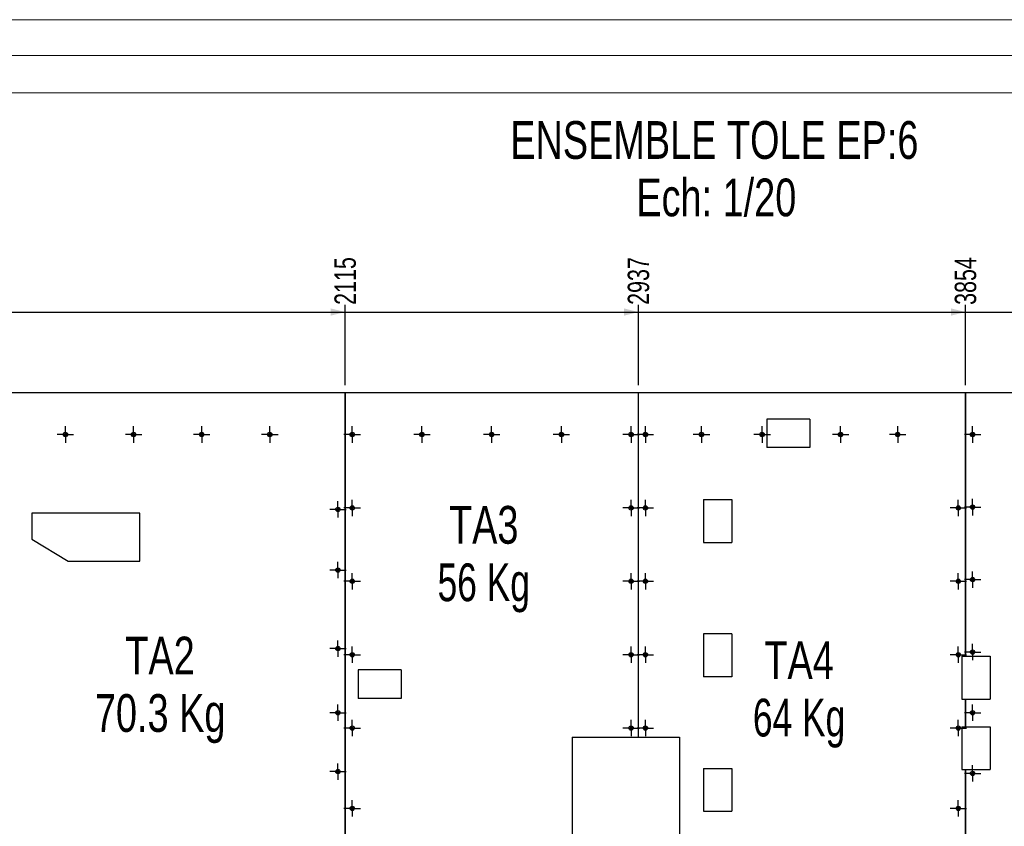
# Model space of a CAD drawing. Header units: millimetres. Extents: x 0 to 1189, y 0 to 841.
# Tile 7 of 18: x 102 to 240, y 728 to 841. Entities that reach past the tile are written whole.
import ezdxf

# ---------------------------------------------------------------- set-up
doc = ezdxf.new("R2010")
doc.units = ezdxf.units.MM
doc.linetypes.add('CENTERX2', pattern=[20.32, 12.7, -2.54, 2.54, -2.54])
for name, color, linetype in [('COTES', 1, 'Continuous'), ('NOTES', 6, 'Continuous'), ('TRAIT-MIXTES', 3, 'CENTERX2')]:
    doc.layers.add(name, color=color, linetype=linetype)
doc.layers.add('TRAIT-FORT', color=4, linetype='Continuous', lineweight=25)
doc.styles.add('SLDTEXTSTYLE0', font='TXT', dxfattribs={"width": 0.75})
doc.styles.add('SLDTEXTSTYLE2', font='TXT', dxfattribs={"width": 0.7})
doc.dimstyles.new('SLDDIMSTYLE1', dxfattribs={"dimtxt": 3, "dimasz": 2, "dimexe": 0, "dimexo": 0.0625, "dimgap": 0.75, "dimtad": 0, "dimtih": 1, "dimtoh": 1, "dimdec": 0, "dimlfac": 20, "dimrnd": 1e-09, "dimzin": 12, "dimdsep": 46, "dimtxsty": 'SLDTEXTSTYLE0', "dimsah": 1, "dimcen": 0.09, "dimadec": 0, "dimazin": 3, "dimtfac": 1, "dimtdec": 0, "dimtofl": 0, "dimtmove": 0, "dimatfit": 3, "dimfxl": 1, "dimfrac": 2, "dimtolj": 1, "dimtzin": 12, "dimarcsym": 0})

# ---------------------------------------------------------------- blocks, each defined once
blk = doc.blocks.new('_D_2')
at = {"layer": 'COTES', "color": 1, "transparency": 16777216}
for p, q in [((147.9, 789.79), (147.9, 801.05)), ((98.16, 800.05), (147.9, 800.05))]:
    blk.add_line(p, q, dxfattribs=at)
blk.add_solid([(147.9, 800.05), (145.9, 800.55), (145.9, 799.55)], dxfattribs=at)
at = {"layer": 'COTES', "color": 1, "transparency": 16777216, "insert": (146.41, 801.05), "char_height": 3, "attachment_point": 1, "rotation": 90, "style": 'SLDTEXTSTYLE0'}
blk.add_mtext('2115', dxfattribs=at)
blk = doc.blocks.new('_D_3')
at = {"layer": 'COTES', "color": 1, "transparency": 16777216}
for p, q in [((189.01, 789.79), (189.01, 801.05)), ((147.9, 800.05), (189.01, 800.05))]:
    blk.add_line(p, q, dxfattribs=at)
blk.add_solid([(189.01, 800.05), (187.01, 800.55), (187.01, 799.55)], dxfattribs=at)
at = {"layer": 'COTES', "color": 1, "transparency": 16777216, "insert": (187.52, 801.05), "char_height": 3, "attachment_point": 1, "rotation": 90, "style": 'SLDTEXTSTYLE0'}
blk.add_mtext('2937', dxfattribs=at)
blk = doc.blocks.new('_D_4')
at = {"layer": 'COTES', "color": 1, "transparency": 16777216}
for p, q in [((234.85, 789.79), (234.85, 801.05)), ((189.01, 800.05), (234.85, 800.05))]:
    blk.add_line(p, q, dxfattribs=at)
blk.add_solid([(234.85, 800.05), (232.85, 800.55), (232.85, 799.55)], dxfattribs=at)
at = {"layer": 'COTES', "color": 1, "transparency": 16777216, "insert": (233.36, 801.05), "char_height": 3, "attachment_point": 1, "rotation": 90, "style": 'SLDTEXTSTYLE0'}
blk.add_mtext('3854', dxfattribs=at)
blk = doc.blocks.new('_D_5')
at = {"layer": 'COTES', "color": 1, "transparency": 16777216}
for p, q in [((291.95, 789.79), (291.95, 801.05)), ((234.85, 800.05), (291.95, 800.05))]:
    blk.add_line(p, q, dxfattribs=at)
blk.add_solid([(291.95, 800.05), (289.95, 800.55), (289.95, 799.55)], dxfattribs=at)
at = {"layer": 'COTES', "color": 1, "transparency": 16777216, "insert": (290.46, 801.05), "char_height": 3, "attachment_point": 1, "rotation": 90, "style": 'SLDTEXTSTYLE0'}
blk.add_mtext('4996', dxfattribs=at)
blk = doc.blocks.new('_D_6')
at = {"layer": 'COTES', "color": 1, "transparency": 16777216}
for p, q in [((342.06, 785.04), (342.06, 801.05)), ((291.95, 800.05), (342.06, 800.05))]:
    blk.add_line(p, q, dxfattribs=at)
blk.add_solid([(342.06, 800.05), (340.06, 800.55), (340.06, 799.55)], dxfattribs=at)
at = {"layer": 'COTES', "color": 1, "transparency": 16777216, "insert": (340.57, 801.05), "char_height": 3, "attachment_point": 1, "rotation": 90, "style": 'SLDTEXTSTYLE0'}
blk.add_mtext('5998', dxfattribs=at)
blk = doc.blocks.new('_D_7')
at = {"layer": 'COTES', "color": 1, "transparency": 16777216}
for p, q in [((392.3, 789.79), (392.3, 801.05)), ((342.06, 800.05), (392.3, 800.05))]:
    blk.add_line(p, q, dxfattribs=at)
blk.add_solid([(392.3, 800.05), (390.3, 800.55), (390.3, 799.55)], dxfattribs=at)
at = {"layer": 'COTES', "color": 1, "transparency": 16777216, "insert": (390.82, 801.05), "char_height": 3, "attachment_point": 1, "rotation": 90, "style": 'SLDTEXTSTYLE0'}
blk.add_mtext('7003', dxfattribs=at)
blk = doc.blocks.new('_D_10')
at = {"layer": 'COTES', "color": 1, "transparency": 16777216}
for p, q in [((27.15, 726.09), (27.15, 715.99)), ((263, 715.99), (26.15, 715.99)), ((263, 715.99), (268, 710.99)), ((268, 710.99), (290.96, 710.99))]:
    blk.add_line(p, q, dxfattribs=at)
blk.add_solid([(27.15, 715.99), (27.65, 717.99), (26.65, 717.99)], dxfattribs=at)
at = {"layer": 'COTES', "color": 1, "transparency": 16777216, "insert": (17.29, 717.48), "char_height": 3, "attachment_point": 1, "style": 'SLDTEXTSTYLE0'}
blk.add_mtext('1556', dxfattribs=at)
blk = doc.blocks.new('_D_12')
at = {"layer": 'COTES', "color": 1, "transparency": 16777216}
for p, q in [((27.15, 708.36), (27.15, 701.3)), ((174.83, 701.3), (179.83, 705.74)), ((179.83, 705.74), (191.25, 705.74)), ((174.83, 701.3), (26.15, 701.3))]:
    blk.add_line(p, q, dxfattribs=at)
blk.add_solid([(27.15, 701.3), (27.65, 703.3), (26.65, 703.3)], dxfattribs=at)
at = {"layer": 'COTES', "color": 1, "transparency": 16777216, "insert": (17.29, 702.79), "char_height": 3, "attachment_point": 1, "style": 'SLDTEXTSTYLE0'}
blk.add_mtext('1661', dxfattribs=at)
blk = doc.blocks.new('_D_13')
at = {"layer": 'COTES', "color": 1, "transparency": 16777216}
for p, q in [((27.15, 701.3), (27.15, 690.69)), ((233.86, 690.69), (26.15, 690.69))]:
    blk.add_line(p, q, dxfattribs=at)
blk.add_solid([(27.15, 690.69), (27.65, 692.69), (26.65, 692.69)], dxfattribs=at)
at = {"layer": 'COTES', "color": 1, "transparency": 16777216, "insert": (17.29, 692.18), "char_height": 3, "attachment_point": 1, "style": 'SLDTEXTSTYLE0'}
blk.add_mtext('1962', dxfattribs=at)
blk = doc.blocks.new('SW_NOTE_4')
at = {"layer": 'NOTES', "color": 0, "char_height": 5.292, "attachment_point": 2, "style": 'SLDTEXTSTYLE0'}
for s, insert in [('TA2', (6.04, 6.82)), ('70.3 Kg', (6.06, -1.23))]:
    blk.add_mtext(s, dxfattribs=dict(at, insert=insert))
blk = doc.blocks.new('SW_NOTE_5')
at = {"layer": 'NOTES', "color": 0, "char_height": 5.292, "attachment_point": 2}
for s, insert, style in [('TA3', (6.04, 6.82), 'SLDTEXTSTYLE0'), ('56 Kg', (6.04, -1.23), 'SLDTEXTSTYLE2')]:
    blk.add_mtext(s, dxfattribs=dict(at, insert=insert, style=style))
blk = doc.blocks.new('SW_NOTE_10')
at = {"layer": 'NOTES', "color": 0, "char_height": 5.292, "attachment_point": 2}
for s, insert, style in [('TA4', (6.04, 6.82), 'SLDTEXTSTYLE0'), ('64 Kg', (6.04, -1.23), 'SLDTEXTSTYLE2')]:
    blk.add_mtext(s, dxfattribs=dict(at, insert=insert, style=style))
blk = doc.blocks.new('SW_NOTE_17')
at = {"layer": 'NOTES', "color": 0, "attachment_point": 2, "style": 'SLDTEXTSTYLE0'}
for s, insert, char_height in [('ENSEMBLE TOLE EP:6', (32.91, 6.82), 5.2917), ('Ech: 1/20', (33.19, -1.23), 5.292)]:
    blk.add_mtext(s, dxfattribs=dict(at, insert=insert, char_height=char_height))
blk = doc.blocks.new('SW_CENTERMARKSYMBOL_25')
at = {"layer": 'TRAIT-MIXTES', "color": 0}
for p, q in [((-1, 0), (-1.15, 0)), ((0, 0), (-1, 0)), ((0, 1), (0, 1.15)), ((0, 0), (0, 1)), ((0, 0), (0, -1)), ((0, 0), (1, 0)), ((1, 0), (1.15, 0)), ((0, -1), (0, -1.15))]:
    blk.add_line(p, q, dxfattribs=at)
blk = doc.blocks.new('SW_CENTERMARKSYMBOL_26')
at = {"layer": 'TRAIT-MIXTES', "color": 0}
for p, q in [((-1, 0), (-1.15, 0)), ((0, 0), (-1, 0)), ((0, 1), (0, 1.15)), ((0, 0), (0, 1)), ((0, 0), (0, -1)), ((0, 0), (1, 0)), ((1, 0), (1.15, 0)), ((0, -1), (0, -1.15))]:
    blk.add_line(p, q, dxfattribs=at)
blk = doc.blocks.new('SW_CENTERMARKSYMBOL_27')
at = {"layer": 'TRAIT-MIXTES', "color": 0}
for p, q in [((-1, 0), (-1.15, 0)), ((0, 0), (-1, 0)), ((0, 1), (0, 1.15)), ((0, 0), (0, 1)), ((0, 0), (0, -1)), ((0, 0), (1, 0)), ((1, 0), (1.15, 0)), ((0, -1), (0, -1.15))]:
    blk.add_line(p, q, dxfattribs=at)
blk = doc.blocks.new('SW_CENTERMARKSYMBOL_28')
at = {"layer": 'TRAIT-MIXTES', "color": 0}
for p, q in [((-1, 0), (-1.15, 0)), ((0, 0), (-1, 0)), ((0, 1), (0, 1.15)), ((0, 0), (0, 1)), ((0, 0), (0, -1)), ((0, 0), (1, 0)), ((1, 0), (1.15, 0)), ((0, -1), (0, -1.15))]:
    blk.add_line(p, q, dxfattribs=at)
blk = doc.blocks.new('SW_CENTERMARKSYMBOL_29')
at = {"layer": 'TRAIT-MIXTES', "color": 0}
for p, q in [((-1, 0), (-1.15, 0)), ((0, 0), (-1, 0)), ((0, 1), (0, 1.15)), ((0, 0), (0, 1)), ((0, 0), (0, -1)), ((0, 0), (1, 0)), ((1, 0), (1.15, 0)), ((0, -1), (0, -1.15))]:
    blk.add_line(p, q, dxfattribs=at)
blk = doc.blocks.new('SW_CENTERMARKSYMBOL_30')
at = {"layer": 'TRAIT-MIXTES', "color": 0}
for p, q in [((-1, 0), (-1.15, 0)), ((0, 0), (-1, 0)), ((0, 1), (0, 1.15)), ((0, 0), (0, 1)), ((0, 0), (0, -1)), ((0, 0), (1, 0)), ((1, 0), (1.15, 0)), ((0, -1), (0, -1.15))]:
    blk.add_line(p, q, dxfattribs=at)
blk = doc.blocks.new('SW_CENTERMARKSYMBOL_31')
at = {"layer": 'TRAIT-MIXTES', "color": 0}
for p, q in [((-1, 0), (-1.15, 0)), ((0, 0), (-1, 0)), ((0, 1), (0, 1.15)), ((0, 0), (0, 1)), ((0, 0), (0, -1)), ((0, 0), (1, 0)), ((1, 0), (1.15, 0)), ((0, -1), (0, -1.15))]:
    blk.add_line(p, q, dxfattribs=at)
blk = doc.blocks.new('SW_CENTERMARKSYMBOL_33')
at = {"layer": 'TRAIT-MIXTES', "color": 0}
for p, q in [((-1, 0), (-1.15, 0)), ((0, 0), (-1, 0)), ((0, 1), (0, 1.15)), ((0, 0), (0, 1)), ((0, 0), (0, -1)), ((0, 0), (1, 0)), ((1, 0), (1.15, 0)), ((0, -1), (0, -1.15))]:
    blk.add_line(p, q, dxfattribs=at)
blk = doc.blocks.new('SW_CENTERMARKSYMBOL_34')
at = {"layer": 'TRAIT-MIXTES', "color": 0}
for p, q in [((-1, 0), (-1.15, 0)), ((0, 0), (-1, 0)), ((0, 1), (0, 1.15)), ((0, 0), (0, 1)), ((0, 0), (0, -1)), ((0, 0), (1, 0)), ((1, 0), (1.15, 0)), ((0, -1), (0, -1.15))]:
    blk.add_line(p, q, dxfattribs=at)
blk = doc.blocks.new('SW_CENTERMARKSYMBOL_41')
at = {"layer": 'TRAIT-MIXTES', "color": 0}
for p, q in [((-1, 0), (-1.15, 0)), ((0, 0), (-1, 0)), ((0, 1), (0, 1.15)), ((0, 0), (0, 1)), ((0, 0), (0, -1)), ((0, 0), (1, 0)), ((1, 0), (1.15, 0)), ((0, -1), (0, -1.15))]:
    blk.add_line(p, q, dxfattribs=at)
blk = doc.blocks.new('SW_CENTERMARKSYMBOL_42')
at = {"layer": 'TRAIT-MIXTES', "color": 0}
for p, q in [((-1, 0), (-1.15, 0)), ((0, 0), (-1, 0)), ((0, 1), (0, 1.15)), ((0, 0), (0, 1)), ((0, 0), (0, -1)), ((0, 0), (1, 0)), ((1, 0), (1.15, 0)), ((0, -1), (0, -1.15))]:
    blk.add_line(p, q, dxfattribs=at)
blk = doc.blocks.new('SW_CENTERMARKSYMBOL_43')
at = {"layer": 'TRAIT-MIXTES', "color": 0}
for p, q in [((-1, 0), (-1.15, 0)), ((0, 0), (-1, 0)), ((0, 1), (0, 1.15)), ((0, 0), (0, 1)), ((0, 0), (0, -1)), ((0, 0), (1, 0)), ((1, 0), (1.15, 0)), ((0, -1), (0, -1.15))]:
    blk.add_line(p, q, dxfattribs=at)
blk = doc.blocks.new('SW_CENTERMARKSYMBOL_44')
at = {"layer": 'TRAIT-MIXTES', "color": 0}
for p, q in [((-1, 0), (-1.15, 0)), ((0, 0), (-1, 0)), ((0, 1), (0, 1.15)), ((0, 0), (0, 1)), ((0, 0), (0, -1)), ((0, 0), (1, 0)), ((1, 0), (1.15, 0)), ((0, -1), (0, -1.15))]:
    blk.add_line(p, q, dxfattribs=at)
blk = doc.blocks.new('SW_CENTERMARKSYMBOL_45')
at = {"layer": 'TRAIT-MIXTES', "color": 0}
for p, q in [((-1, 0), (-1.15, 0)), ((0, 0), (-1, 0)), ((0, 1), (0, 1.15)), ((0, 0), (0, 1)), ((0, 0), (0, -1)), ((0, 0), (1, 0)), ((1, 0), (1.15, 0)), ((0, -1), (0, -1.15))]:
    blk.add_line(p, q, dxfattribs=at)
blk = doc.blocks.new('SW_CENTERMARKSYMBOL_87')
at = {"layer": 'TRAIT-MIXTES', "color": 0}
for p, q in [((-1, 0), (-1.15, 0)), ((0, 0), (-1, 0)), ((0, 1), (0, 1.15)), ((0, 0), (0, 1)), ((0, 0), (0, -1)), ((0, 0), (1, 0)), ((1, 0), (1.15, 0)), ((0, -1), (0, -1.15))]:
    blk.add_line(p, q, dxfattribs=at)
blk = doc.blocks.new('SW_CENTERMARKSYMBOL_88')
at = {"layer": 'TRAIT-MIXTES', "color": 0}
for p, q in [((-1, 0), (-1.15, 0)), ((0, 0), (-1, 0)), ((0, 1), (0, 1.15)), ((0, 0), (0, 1)), ((0, 0), (0, -1)), ((0, 0), (1, 0)), ((1, 0), (1.15, 0)), ((0, -1), (0, -1.15))]:
    blk.add_line(p, q, dxfattribs=at)
blk = doc.blocks.new('SW_CENTERMARKSYMBOL_89')
at = {"layer": 'TRAIT-MIXTES', "color": 0}
for p, q in [((-1, 0), (-1.15, 0)), ((0, 0), (-1, 0)), ((0, 1), (0, 1.15)), ((0, 0), (0, 1)), ((0, 0), (0, -1)), ((0, 0), (1, 0)), ((1, 0), (1.15, 0)), ((0, -1), (0, -1.15))]:
    blk.add_line(p, q, dxfattribs=at)
blk = doc.blocks.new('SW_CENTERMARKSYMBOL_90')
at = {"layer": 'TRAIT-MIXTES', "color": 0}
for p, q in [((-1, 0), (-1.15, 0)), ((0, 0), (-1, 0)), ((0, 1), (0, 1.15)), ((0, 0), (0, 1)), ((0, 0), (0, -1)), ((0, 0), (1, 0)), ((1, 0), (1.15, 0)), ((0, -1), (0, -1.15))]:
    blk.add_line(p, q, dxfattribs=at)
blk = doc.blocks.new('SW_CENTERMARKSYMBOL_91')
at = {"layer": 'TRAIT-MIXTES', "color": 0}
for p, q in [((-1, 0), (-1.15, 0)), ((0, 0), (-1, 0)), ((0, 1), (0, 1.15)), ((0, 0), (0, 1)), ((0, 0), (0, -1)), ((0, 0), (1, 0)), ((1, 0), (1.15, 0)), ((0, -1), (0, -1.15))]:
    blk.add_line(p, q, dxfattribs=at)
blk = doc.blocks.new('SW_CENTERMARKSYMBOL_92')
at = {"layer": 'TRAIT-MIXTES', "color": 0}
for p, q in [((-1, 0), (-1.15, 0)), ((0, 0), (-1, 0)), ((0, 1), (0, 1.15)), ((0, 0), (0, 1)), ((0, 0), (0, -1)), ((0, 0), (1, 0)), ((1, 0), (1.15, 0)), ((0, -1), (0, -1.15))]:
    blk.add_line(p, q, dxfattribs=at)
blk = doc.blocks.new('SW_CENTERMARKSYMBOL_182')
at = {"layer": 'TRAIT-MIXTES', "color": 0}
for p, q in [((-1, 0), (-1.15, 0)), ((0, 0), (-1, 0)), ((0, 1), (0, 1.15)), ((0, 0), (0, 1)), ((0, 0), (0, -1)), ((0, 0), (1, 0)), ((1, 0), (1.15, 0)), ((0, -1), (0, -1.15))]:
    blk.add_line(p, q, dxfattribs=at)
blk = doc.blocks.new('SW_CENTERMARKSYMBOL_183')
at = {"layer": 'TRAIT-MIXTES', "color": 0}
for p, q in [((-1, 0), (-1.15, 0)), ((0, 0), (-1, 0)), ((0, 1), (0, 1.15)), ((0, 0), (0, 1)), ((0, 0), (0, -1)), ((0, 0), (1, 0)), ((1, 0), (1.15, 0)), ((0, -1), (0, -1.15))]:
    blk.add_line(p, q, dxfattribs=at)
blk = doc.blocks.new('SW_CENTERMARKSYMBOL_184')
at = {"layer": 'TRAIT-MIXTES', "color": 0}
for p, q in [((-1, 0), (-1.15, 0)), ((0, 0), (-1, 0)), ((0, 1), (0, 1.15)), ((0, 0), (0, 1)), ((0, 0), (0, -1)), ((0, 0), (1, 0)), ((1, 0), (1.15, 0)), ((0, -1), (0, -1.15))]:
    blk.add_line(p, q, dxfattribs=at)
blk = doc.blocks.new('SW_CENTERMARKSYMBOL_185')
at = {"layer": 'TRAIT-MIXTES', "color": 0}
for p, q in [((-1, 0), (-1.15, 0)), ((0, 0), (-1, 0)), ((0, 1), (0, 1.15)), ((0, 0), (0, 1)), ((0, 0), (0, -1)), ((0, 0), (1, 0)), ((1, 0), (1.15, 0)), ((0, -1), (0, -1.15))]:
    blk.add_line(p, q, dxfattribs=at)
blk = doc.blocks.new('SW_CENTERMARKSYMBOL_186')
at = {"layer": 'TRAIT-MIXTES', "color": 0}
for p, q in [((-1, 0), (-1.15, 0)), ((0, 0), (-1, 0)), ((0, 1), (0, 1.15)), ((0, 0), (0, 1)), ((0, 0), (0, -1)), ((0, 0), (1, 0)), ((1, 0), (1.15, 0)), ((0, -1), (0, -1.15))]:
    blk.add_line(p, q, dxfattribs=at)
blk = doc.blocks.new('SW_CENTERMARKSYMBOL_187')
at = {"layer": 'TRAIT-MIXTES', "color": 0}
for p, q in [((-1, 0), (-1.15, 0)), ((0, 0), (-1, 0)), ((0, 1), (0, 1.15)), ((0, 0), (0, 1)), ((0, 0), (0, -1)), ((0, 0), (1, 0)), ((1, 0), (1.15, 0)), ((0, -1), (0, -1.15))]:
    blk.add_line(p, q, dxfattribs=at)
blk = doc.blocks.new('SW_CENTERMARKSYMBOL_188')
at = {"layer": 'TRAIT-MIXTES', "color": 0}
for p, q in [((-1, 0), (-1.15, 0)), ((0, 0), (-1, 0)), ((0, 1), (0, 1.15)), ((0, 0), (0, 1)), ((0, 0), (0, -1)), ((0, 0), (1, 0)), ((1, 0), (1.15, 0)), ((0, -1), (0, -1.15))]:
    blk.add_line(p, q, dxfattribs=at)
blk = doc.blocks.new('SW_CENTERMARKSYMBOL_189')
at = {"layer": 'TRAIT-MIXTES', "color": 0}
for p, q in [((-1, 0), (-1.15, 0)), ((0, 0), (-1, 0)), ((0, 1), (0, 1.15)), ((0, 0), (0, 1)), ((0, 0), (0, -1)), ((0, 0), (1, 0)), ((1, 0), (1.15, 0)), ((0, -1), (0, -1.15))]:
    blk.add_line(p, q, dxfattribs=at)
blk = doc.blocks.new('SW_CENTERMARKSYMBOL_190')
at = {"layer": 'TRAIT-MIXTES', "color": 0}
for p, q in [((-1, 0), (-1.15, 0)), ((0, 0), (-1, 0)), ((0, 1), (0, 1.15)), ((0, 0), (0, 1)), ((0, 0), (0, -1)), ((0, 0), (1, 0)), ((1, 0), (1.15, 0)), ((0, -1), (0, -1.15))]:
    blk.add_line(p, q, dxfattribs=at)
blk = doc.blocks.new('SW_CENTERMARKSYMBOL_194')
at = {"layer": 'TRAIT-MIXTES', "color": 0}
for p, q in [((-1, 0), (-1.15, 0)), ((0, 0), (-1, 0)), ((0, 1), (0, 1.15)), ((0, 0), (0, 1)), ((0, 0), (0, -1)), ((0, 0), (1, 0)), ((1, 0), (1.15, 0)), ((0, -1), (0, -1.15))]:
    blk.add_line(p, q, dxfattribs=at)
blk = doc.blocks.new('SW_CENTERMARKSYMBOL_195')
at = {"layer": 'TRAIT-MIXTES', "color": 0}
for p, q in [((-1, 0), (-1.15, 0)), ((0, 0), (-1, 0)), ((0, 1), (0, 1.15)), ((0, 0), (0, 1)), ((0, 0), (0, -1)), ((0, 0), (1, 0)), ((1, 0), (1.15, 0)), ((0, -1), (0, -1.15))]:
    blk.add_line(p, q, dxfattribs=at)
blk = doc.blocks.new('SW_CENTERMARKSYMBOL_196')
at = {"layer": 'TRAIT-MIXTES', "color": 0}
for p, q in [((-1, 0), (-1.15, 0)), ((0, 0), (-1, 0)), ((0, 1), (0, 1.15)), ((0, 0), (0, 1)), ((0, 0), (0, -1)), ((0, 0), (1, 0)), ((1, 0), (1.15, 0)), ((0, -1), (0, -1.15))]:
    blk.add_line(p, q, dxfattribs=at)
blk = doc.blocks.new('SW_CENTERMARKSYMBOL_197')
at = {"layer": 'TRAIT-MIXTES', "color": 0}
for p, q in [((-1, 0), (-1.15, 0)), ((0, 0), (-1, 0)), ((0, 1), (0, 1.15)), ((0, 0), (0, 1)), ((0, 0), (0, -1)), ((0, 0), (1, 0)), ((1, 0), (1.15, 0)), ((0, -1), (0, -1.15))]:
    blk.add_line(p, q, dxfattribs=at)
blk = doc.blocks.new('SW_CENTERMARKSYMBOL_198')
at = {"layer": 'TRAIT-MIXTES', "color": 0}
for p, q in [((-1, 0), (-1.15, 0)), ((0, 0), (-1, 0)), ((0, 1), (0, 1.15)), ((0, 0), (0, 1)), ((0, 0), (0, -1)), ((0, 0), (1, 0)), ((1, 0), (1.15, 0)), ((0, -1), (0, -1.15))]:
    blk.add_line(p, q, dxfattribs=at)
blk = doc.blocks.new('SW_CENTERMARKSYMBOL_246')
at = {"layer": 'TRAIT-MIXTES', "color": 0}
for p, q in [((-1, 0), (-1.15, 0)), ((0, 0), (-1, 0)), ((0, 1), (0, 1.15)), ((0, 0), (0, 1)), ((0, 0), (0, -1)), ((0, 0), (1, 0)), ((1, 0), (1.15, 0)), ((0, -1), (0, -1.15))]:
    blk.add_line(p, q, dxfattribs=at)
blk = doc.blocks.new('SW_CENTERMARKSYMBOL_247')
at = {"layer": 'TRAIT-MIXTES', "color": 0}
for p, q in [((-1, 0), (-1.15, 0)), ((0, 0), (-1, 0)), ((0, 1), (0, 1.15)), ((0, 0), (0, 1)), ((0, 0), (0, -1)), ((0, 0), (1, 0)), ((1, 0), (1.15, 0)), ((0, -1), (0, -1.15))]:
    blk.add_line(p, q, dxfattribs=at)
blk = doc.blocks.new('SW_CENTERMARKSYMBOL_248')
at = {"layer": 'TRAIT-MIXTES', "color": 0}
for p, q in [((-1, 0), (-1.15, 0)), ((0, 0), (-1, 0)), ((0, 1), (0, 1.15)), ((0, 0), (0, 1)), ((0, 0), (0, -1)), ((0, 0), (1, 0)), ((1, 0), (1.15, 0)), ((0, -1), (0, -1.15))]:
    blk.add_line(p, q, dxfattribs=at)
blk = doc.blocks.new('SW_CENTERMARKSYMBOL_249')
at = {"layer": 'TRAIT-MIXTES', "color": 0}
for p, q in [((-1, 0), (-1.15, 0)), ((0, 0), (-1, 0)), ((0, 1), (0, 1.15)), ((0, 0), (0, 1)), ((0, 0), (0, -1)), ((0, 0), (1, 0)), ((1, 0), (1.15, 0)), ((0, -1), (0, -1.15))]:
    blk.add_line(p, q, dxfattribs=at)
blk = doc.blocks.new('SW_CENTERMARKSYMBOL_250')
at = {"layer": 'TRAIT-MIXTES', "color": 0}
for p, q in [((-1, 0), (-1.15, 0)), ((0, 0), (-1, 0)), ((0, 1), (0, 1.15)), ((0, 0), (0, 1)), ((0, 0), (0, -1)), ((0, 0), (1, 0)), ((1, 0), (1.15, 0)), ((0, -1), (0, -1.15))]:
    blk.add_line(p, q, dxfattribs=at)
blk = doc.blocks.new('SW_CENTERMARKSYMBOL_259')
at = {"layer": 'TRAIT-MIXTES', "color": 0}
for p, q in [((-1, 0), (-1.15, 0)), ((0, 0), (-1, 0)), ((0, 1), (0, 1.15)), ((0, 0), (0, 1)), ((0, 0), (0, -1)), ((0, 0), (1, 0)), ((1, 0), (1.15, 0)), ((0, -1), (0, -1.15))]:
    blk.add_line(p, q, dxfattribs=at)
blk = doc.blocks.new('SW_CENTERMARKSYMBOL_260')
at = {"layer": 'TRAIT-MIXTES', "color": 0}
for p, q in [((-1, 0), (-1.15, 0)), ((0, 0), (-1, 0)), ((0, 1), (0, 1.15)), ((0, 0), (0, 1)), ((0, 0), (0, -1)), ((0, 0), (1, 0)), ((1, 0), (1.15, 0)), ((0, -1), (0, -1.15))]:
    blk.add_line(p, q, dxfattribs=at)
blk = doc.blocks.new('SW_CENTERMARKSYMBOL_261')
at = {"layer": 'TRAIT-MIXTES', "color": 0}
for p, q in [((-1, 0), (-1.15, 0)), ((0, 0), (-1, 0)), ((0, 1), (0, 1.15)), ((0, 0), (0, 1)), ((0, 0), (0, -1)), ((0, 0), (1, 0)), ((1, 0), (1.15, 0)), ((0, -1), (0, -1.15))]:
    blk.add_line(p, q, dxfattribs=at)
blk = doc.blocks.new('SW_CENTERMARKSYMBOL_262')
at = {"layer": 'TRAIT-MIXTES', "color": 0}
for p, q in [((-1, 0), (-1.15, 0)), ((0, 0), (-1, 0)), ((0, 1), (0, 1.15)), ((0, 0), (0, 1)), ((0, 0), (0, -1)), ((0, 0), (1, 0)), ((1, 0), (1.15, 0)), ((0, -1), (0, -1.15))]:
    blk.add_line(p, q, dxfattribs=at)

msp = doc.modelspace()

# ---------------------------------------------------------------- linework, layer by layer
at = {"color": 7, "linetype": 'Continuous', "lineweight": 18}
for p, q in [((1188.94057, 841.02216), (0, 841.02216)), ((1183.94057, 836.02216), (5, 836.02216)), ((14.67241, 830.75919), (494.56701, 830.75919))]:
    msp.add_line(p, q, dxfattribs=at)
at = {"layer": 'TRAIT-FORT', "color": 4, "linetype": 'Continuous', "lineweight": 25}
for p, q in [((98.15837, 788.78938), (147.89837, 788.78938)), ((147.89837, 788.78938), (147.89837, 707.90002)), ((147.90837, 788.78938), (188.99837, 788.78938)), ((147.90837, 709.9001), (147.90837, 788.78938)), ((188.99837, 788.78938), (188.99837, 740.48938)), ((189.00837, 788.78938), (234.84837, 788.78938)), ((189.00837, 740.48938), (189.00837, 788.78938)), ((234.84837, 788.78938), (234.84837, 751.81687)), ((234.85837, 788.78938), (291.94837, 788.78938)), ((234.85837, 751.81687), (234.85837, 788.78938)), ((207.02718, 785.04717), (207.02718, 781.04717)), ((213.02718, 785.04717), (207.02718, 785.04717)), ((213.02718, 785.04717), (213.02718, 781.04717)), ((213.02718, 781.04717), (207.02718, 781.04717)), ((198.1198, 773.77333), (202.1198, 773.77333)), ((198.1198, 773.77333), (198.1198, 767.77333)), ((202.1198, 773.77333), (202.1198, 767.77333)), ((119.12819, 771.8708), (103.97819, 771.8708)), ((103.97819, 771.8708), (103.97819, 768.23021)), ((119.12819, 765.1558), (119.12819, 771.8708)), ((103.97819, 768.23021), (109.1022, 765.1558)), ((198.1198, 767.77333), (202.1198, 767.77333)), ((109.1022, 765.1558), (119.12819, 765.1558)), ((198.1198, 754.93261), (198.1198, 748.93261)), ((202.1198, 754.93261), (198.1198, 754.93261)), ((202.1198, 754.93261), (202.1198, 748.93261)), ((234.32877, 751.81687), (234.32877, 745.81687)), ((234.32877, 751.81687), (234.84837, 751.81687)), ((234.85837, 751.81687), (238.32877, 751.81687)), ((238.32877, 751.81687), (238.32877, 745.81687)), ((149.75319, 749.88705), (149.75319, 745.88705)), ((155.75319, 749.88705), (149.75319, 749.88705)), ((155.75319, 749.88705), (155.75319, 745.88705)), ((202.1198, 748.93261), (198.1198, 748.93261)), ((155.75319, 745.88705), (149.75319, 745.88705)), ((234.32877, 745.81687), (234.84837, 745.81687)), ((234.84837, 745.81687), (234.84837, 741.9182)), ((234.85837, 745.81687), (238.32877, 745.81687)), ((234.85837, 741.9182), (234.85837, 745.81687)), ((234.32877, 741.9182), (234.32877, 735.9182)), ((234.32877, 741.9182), (234.84837, 741.9182)), ((234.85837, 741.9182), (238.32877, 741.9182)), ((238.32877, 741.9182), (238.32877, 735.9182)), ((179.75337, 740.48938), (179.75337, 719.98938)), ((179.75337, 740.48938), (188.99837, 740.48938)), ((189.00837, 740.48938), (194.75337, 740.48938)), ((194.75337, 740.48938), (194.75337, 719.98938)), ((198.1198, 736.09667), (202.1198, 736.09667)), ((198.1198, 736.09667), (198.1198, 730.09667)), ((202.1198, 736.09667), (202.1198, 730.09667)), ((234.32877, 735.9182), (234.84837, 735.9182)), ((234.84837, 735.9182), (234.84837, 705.73988)), ((234.85837, 690.68988), (234.85837, 735.9182)), ((234.85837, 735.9182), (238.32877, 735.9182)), ((198.1198, 730.09667), (202.1198, 730.09667))]:
    msp.add_line(p, q, dxfattribs=at)
for centre, radius in [((108.70637, 782.88938), 0.3), ((108.70637, 782.88938), 0.15), ((118.25437, 782.88938), 0.3), ((118.25437, 782.88938), 0.15), ((127.80237, 782.88938), 0.3), ((127.80237, 782.88938), 0.15), ((137.35037, 782.88938), 0.3), ((137.35037, 782.88938), 0.15), ((148.89837, 782.88938), 0.3), ((148.89837, 782.88938), 0.15), ((158.67337, 782.88938), 0.3), ((158.67337, 782.88938), 0.15), ((168.44837, 782.88938), 0.3), ((168.44837, 782.88938), 0.15), ((178.22337, 782.88938), 0.3), ((178.22337, 782.88938), 0.15), ((187.99837, 782.88938), 0.3), ((187.99837, 782.88938), 0.15), ((189.99837, 782.88938), 0.3), ((189.99837, 782.88938), 0.15), ((197.85837, 782.88938), 0.3), ((197.85837, 782.88938), 0.15), ((206.35837, 782.88938), 0.3), ((206.35837, 782.88938), 0.15), ((217.35837, 782.88938), 0.3), ((217.35837, 782.88938), 0.15), ((225.35837, 782.88938), 0.3), ((225.35837, 782.88938), 0.15), ((235.85837, 782.88938), 0.3), ((235.85837, 782.88938), 0.15), ((148.89837, 772.602), 0.3), ((187.99837, 772.602), 0.3), ((189.99837, 772.602), 0.3), ((233.85837, 772.602), 0.3), ((235.85837, 772.70605), 0.3), ((235.85837, 772.70605), 0.15), ((146.89837, 772.38938), 0.3), ((146.89837, 772.38938), 0.15), ((148.89837, 772.602), 0.15), ((187.99837, 772.602), 0.15), ((189.99837, 772.602), 0.15), ((233.85837, 772.602), 0.15), ((146.89837, 763.88938), 0.3), ((146.89837, 763.88938), 0.15), ((148.89837, 762.31463), 0.3), ((148.89837, 762.31463), 0.15), ((187.99837, 762.31463), 0.3), ((187.99837, 762.31463), 0.15), ((189.99837, 762.31463), 0.3), ((189.99837, 762.31463), 0.15), ((233.85837, 762.31463), 0.3), ((233.85837, 762.31463), 0.15), ((235.85837, 762.55605), 0.3), ((235.85837, 762.55605), 0.15), ((146.89837, 752.88938), 0.3), ((146.89837, 752.88938), 0.15), ((148.89837, 752.02725), 0.3), ((148.89837, 752.02725), 0.15), ((187.99837, 752.02725), 0.3), ((187.99837, 752.02725), 0.15), ((189.99837, 752.02725), 0.3), ((189.99837, 752.02725), 0.15), ((233.85837, 752.02725), 0.3), ((233.85837, 752.02725), 0.15), ((235.85837, 752.38938), 0.3), ((235.85837, 752.38938), 0.15), ((146.89837, 743.88938), 0.3), ((146.89837, 743.88938), 0.15), ((235.85837, 743.88938), 0.3), ((235.85837, 743.88938), 0.15), ((148.89837, 741.73988), 0.3), ((148.89837, 741.73988), 0.15), ((187.99837, 741.73988), 0.3), ((187.99837, 741.73988), 0.15), ((189.99837, 741.73988), 0.3), ((189.99837, 741.73988), 0.15), ((233.85837, 741.73988), 0.3), ((233.85837, 741.73988), 0.15), ((146.89837, 735.63938), 0.3), ((146.89837, 735.63938), 0.15), ((235.85837, 735.38938), 0.3), ((235.85837, 735.38938), 0.15), ((148.89837, 730.48988), 0.3), ((148.89837, 730.48988), 0.15), ((233.85837, 730.48988), 0.3), ((233.85837, 730.48988), 0.15)]:
    msp.add_circle(centre, radius, dxfattribs=at)

# ---------------------------------------------------------------- block references
at = {"layer": 'NOTES', "color": 211}
for name, p in [('SW_NOTE_17', (166.74795, 819.98965)), ('SW_NOTE_5', (161.29812, 766.05229)), ('SW_NOTE_4', (115.92411, 747.73235)), ('SW_NOTE_10', (205.49619, 747.08985))]:
    msp.add_blockref(name, p, dxfattribs=at)
at = {"layer": 'TRAIT-MIXTES', "color": 3}
for name, p in [('SW_CENTERMARKSYMBOL_259', (108.70637, 782.88938)), ('SW_CENTERMARKSYMBOL_260', (118.25437, 782.88938)), ('SW_CENTERMARKSYMBOL_261', (127.80237, 782.88938)), ('SW_CENTERMARKSYMBOL_262', (137.35037, 782.88938)), ('SW_CENTERMARKSYMBOL_195', (148.89837, 782.88938)), ('SW_CENTERMARKSYMBOL_198', (158.67337, 782.88938)), ('SW_CENTERMARKSYMBOL_197', (168.44837, 782.88938)), ('SW_CENTERMARKSYMBOL_196', (178.22337, 782.88938)), ('SW_CENTERMARKSYMBOL_194', (187.99837, 782.88938)), ('SW_CENTERMARKSYMBOL_45', (189.99837, 782.88938)), ('SW_CENTERMARKSYMBOL_44', (197.85837, 782.88938)), ('SW_CENTERMARKSYMBOL_43', (206.35837, 782.88938)), ('SW_CENTERMARKSYMBOL_42', (217.35837, 782.88938)), ('SW_CENTERMARKSYMBOL_41', (225.35837, 782.88938)), ('SW_CENTERMARKSYMBOL_90', (235.85837, 782.88938)), ('SW_CENTERMARKSYMBOL_250', (146.89837, 772.38938)), ('SW_CENTERMARKSYMBOL_186', (148.89837, 772.602)), ('SW_CENTERMARKSYMBOL_185', (187.99837, 772.602)), ('SW_CENTERMARKSYMBOL_29', (189.99837, 772.602)), ('SW_CENTERMARKSYMBOL_28', (233.85837, 772.602)), ('SW_CENTERMARKSYMBOL_92', (235.85837, 772.70605)), ('SW_CENTERMARKSYMBOL_249', (146.89837, 763.88938)), ('SW_CENTERMARKSYMBOL_187', (148.89837, 762.31463)), ('SW_CENTERMARKSYMBOL_184', (187.99837, 762.31463)), ('SW_CENTERMARKSYMBOL_30', (189.99837, 762.31463)), ('SW_CENTERMARKSYMBOL_27', (233.85837, 762.31463)), ('SW_CENTERMARKSYMBOL_91', (235.85837, 762.55605)), ('SW_CENTERMARKSYMBOL_248', (146.89837, 752.88938)), ('SW_CENTERMARKSYMBOL_89', (235.85837, 752.38938)), ('SW_CENTERMARKSYMBOL_188', (148.89837, 752.02725)), ('SW_CENTERMARKSYMBOL_183', (187.99837, 752.02725)), ('SW_CENTERMARKSYMBOL_31', (189.99837, 752.02725)), ('SW_CENTERMARKSYMBOL_26', (233.85837, 752.02725)), ('SW_CENTERMARKSYMBOL_247', (146.89837, 743.88938)), ('SW_CENTERMARKSYMBOL_88', (235.85837, 743.88938)), ('SW_CENTERMARKSYMBOL_190', (148.89837, 741.73988)), ('SW_CENTERMARKSYMBOL_182', (187.99837, 741.73988)), ('SW_CENTERMARKSYMBOL_34', (189.99837, 741.73988)), ('SW_CENTERMARKSYMBOL_25', (233.85837, 741.73988)), ('SW_CENTERMARKSYMBOL_246', (146.89837, 735.63938)), ('SW_CENTERMARKSYMBOL_87', (235.85837, 735.38938)), ('SW_CENTERMARKSYMBOL_189', (148.89837, 730.48988)), ('SW_CENTERMARKSYMBOL_33', (233.85837, 730.48988))]:
    msp.add_blockref(name, p, dxfattribs=at)

# ---------------------------------------------------------------- dimensions: what is measured, and where the dimension line sits
at = {"layer": 'COTES', "color": 1}
for feature_location, offset, dtype, picture, middle in [((147.89837, 788.78938), (0, 12.25903), 1, '_D_2', (147.89837, 805.48174)), ((189.00837, 788.78938), (0, 12.25903), 1, '_D_3', (189.00837, 805.48174)), ((234.84837, 788.78938), (0, 12.25903), 1, '_D_4', (234.84837, 805.48174)), ((291.94837, 788.78938), (0, 12.25903), 1, '_D_5', (291.94837, 805.48174)), ((342.05837, 784.03938), (0, 17.00903), 1, '_D_6', (342.05837, 805.48174)), ((392.30337, 788.78938), (0, 12.25903), 1, '_D_7', (392.30337, 805.48174)), ((291.95837, 710.98938), (-265.805, 5.00248), 0, '_D_10', (21.72004, 715.99186)), ((192.25417, 705.73988), (-166.1008, -4.43906), 0, '_D_12', (21.72004, 701.30082)), ((234.85837, 690.68988), (-208.705, 0), 0, '_D_13', (21.72004, 690.68988))]:
    dim = msp.add_ordinate_dim(feature_location=feature_location, offset=offset, dtype=dtype, origin=(42.15337, 788.78938), dimstyle='SLDDIMSTYLE1', dxfattribs=at)
    dim.commit()
    dim.dimension.update_dxf_attribs({"geometry": picture, "text_midpoint": middle})

doc.saveas('drawing.dxf')
